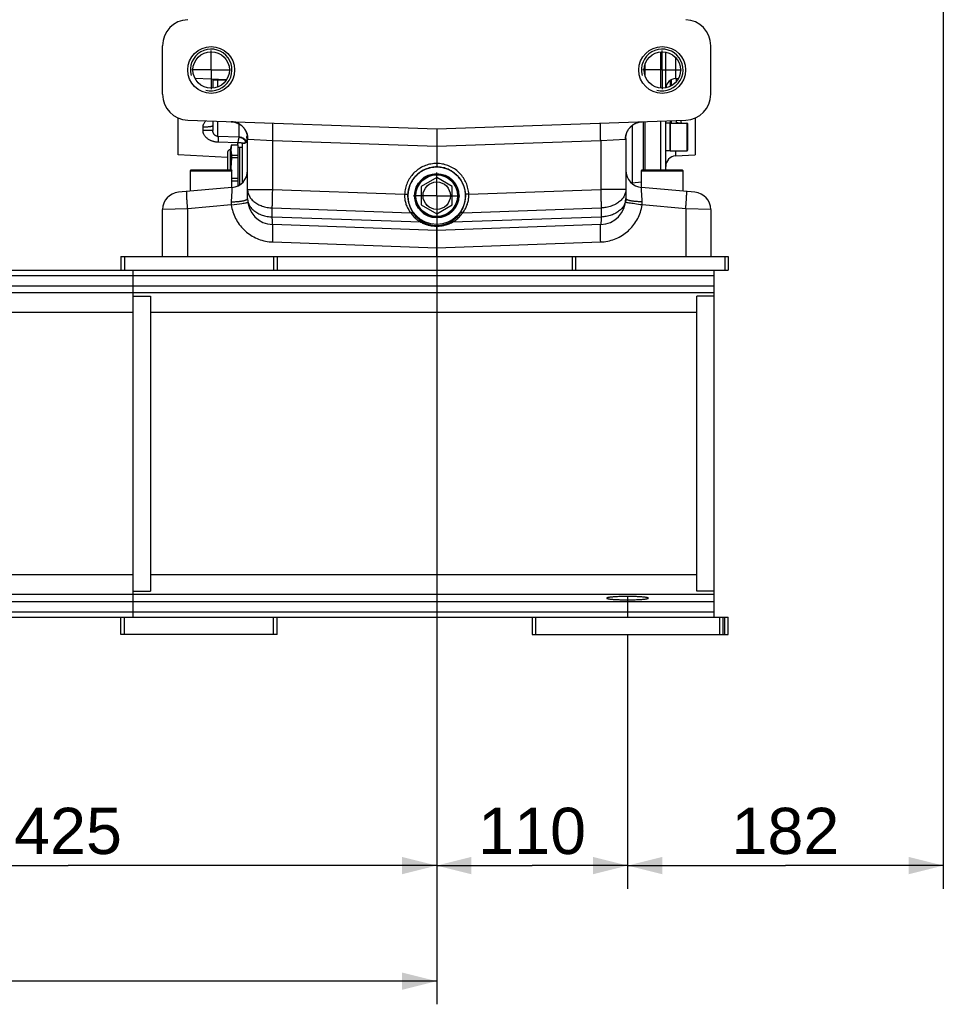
# Model space of a CAD drawing. Extents: x 0 to 594, y 0 to 420.
# Tile 5 of 93: x 106 to 186, y 102 to 188. Entities that reach past the tile are written whole.
import ezdxf

# ---------------------------------------------------------------- set-up
doc = ezdxf.new("R2010")
doc.units = 0
doc.header["$LTSCALE"] = 32.67
doc.linetypes.add('CENTER', pattern=[0.6, 0.375, -0.075, 0.075, -0.075])
doc.layers.get('0').update_dxf_attribs({"linetype": 'CONTINUOUS'})
doc.layers.add('3_ALL_AXES', color=7, linetype='CONTINUOUS')
doc.styles.get("Standard").update_dxf_attribs({"font": 'arial.ttf'})
doc.dimstyles.new('DIMSTYLE_1', dxfattribs={"dimtxt": 4, "dimasz": 3, "dimexe": 2, "dimexo": 1.5, "dimgap": 1, "dimtad": 1, "dimdec": 1, "dimlfac": 6.666667, "dimtxsty": 'STANDARD', "dimblk": '_ARROW_FILLED', "dimblk1": '_ARROW_FILLED', "dimblk2": '_ARROW_FILLED', "dimcen": 0.09, "dimazin": 2, "dimtp": 0.8, "dimtm": 0.8, "dimtfac": 1, "dimtdec": 1, "dimtofl": 0, "dimtmove": 0, "dimatfit": 3, "dimtolj": 1})
doc.dimstyles.new('DIMSTYLE_2', dxfattribs={"dimtxt": 4, "dimasz": 3, "dimexe": 2, "dimexo": 1.5, "dimgap": 1, "dimtad": 1, "dimdec": 1, "dimlfac": 6.666667, "dimtxsty": 'STANDARD', "dimblk": '_ARROW_FILLED', "dimblk1": '_ARROW_FILLED', "dimblk2": '_ARROW_FILLED', "dimcen": 0.09, "dimazin": 2, "dimtp": 0.5, "dimtm": 0.5, "dimtfac": 1, "dimtdec": 1, "dimtofl": 0, "dimtmove": 0, "dimatfit": 3, "dimtolj": 1})
doc.dimstyles.new('DIMSTYLE_4', dxfattribs={"dimtxt": 4, "dimasz": 3, "dimexe": 2, "dimexo": 1.5, "dimgap": 1, "dimtad": 1, "dimdec": 1, "dimlfac": 6.666667, "dimtxsty": 'STANDARD', "dimblk": '_ARROW_FILLED', "dimblk1": '_ARROW_FILLED', "dimblk2": '_ARROW_FILLED', "dimcen": 0.09, "dimazin": 2, "dimtp": 0.3, "dimtm": 0.3, "dimtfac": 1, "dimtdec": 1, "dimtofl": 0, "dimtmove": 0, "dimatfit": 3, "dimtolj": 1})

# ---------------------------------------------------------------- blocks, each defined once
blk = doc.blocks.new('_ARROW_FILLED')
at = {"color": 0, "linetype": 'BYBLOCK'}
blk.add_solid([(0, 0), (-1, 0.25), (-1, -0.25)], dxfattribs=at)
blk = doc.blocks.new('*D7')
at = {"color": 2, "linetype": 'CONTINUOUS'}
for p, q in [((185.522, 199.438), (185.522, 112.488)), ((158.222, 134.488), (158.222, 112.488)), ((158.222, 114.488), (171.872, 114.488)), ((185.522, 114.488), (171.872, 114.488))]:
    blk.add_line(p, q, dxfattribs=at)
at = {"color": 2, "linetype": 'CONTINUOUS', "xscale": 3, "yscale": 3, "zscale": 3, "rotation": 180}
blk.add_blockref('_ARROW_FILLED', (158.222, 114.488), dxfattribs=at)
at = {"color": 2, "linetype": 'CONTINUOUS', "xscale": 3, "yscale": 3, "zscale": 3}
blk.add_blockref('_ARROW_FILLED', (185.522, 114.488), dxfattribs=at)
at = {"color": 2, "linetype": 'CONTINUOUS', "insert": (171.872, 119.488), "char_height": 4, "width": 9.32342, "attachment_point": 2}
blk.add_mtext('182', dxfattribs=at)
blk = doc.blocks.new('*D16')
at = {"color": 2, "linetype": 'CONTINUOUS'}
for p, q in [((77.972, 182.188), (77.972, 112.488)), ((141.722, 126.05), (141.722, 112.488)), ((77.972, 114.488), (109.847, 114.488)), ((141.722, 114.488), (109.847, 114.488))]:
    blk.add_line(p, q, dxfattribs=at)
at = {"color": 2, "linetype": 'CONTINUOUS', "xscale": 3, "yscale": 3, "zscale": 3, "rotation": 180}
blk.add_blockref('_ARROW_FILLED', (77.972, 114.488), dxfattribs=at)
at = {"color": 2, "linetype": 'CONTINUOUS', "xscale": 3, "yscale": 3, "zscale": 3}
blk.add_blockref('_ARROW_FILLED', (141.722, 114.488), dxfattribs=at)
at = {"color": 2, "linetype": 'CONTINUOUS', "insert": (109.847, 119.488), "char_height": 4, "width": 9.32342, "attachment_point": 2}
blk.add_mtext('425', dxfattribs=at)
blk = doc.blocks.new('*D17')
at = {"color": 2, "linetype": 'CONTINUOUS'}
for p, q in [((141.722, 170.938), (141.722, 102.488)), ((51.722, 160.138), (51.722, 102.488)), ((51.722, 104.488), (96.722, 104.488)), ((141.722, 104.488), (96.722, 104.488))]:
    blk.add_line(p, q, dxfattribs=at)
at = {"color": 2, "linetype": 'CONTINUOUS', "xscale": 3, "yscale": 3, "zscale": 3, "rotation": 180}
blk.add_blockref('_ARROW_FILLED', (51.722, 104.488), dxfattribs=at)
at = {"color": 2, "linetype": 'CONTINUOUS', "xscale": 3, "yscale": 3, "zscale": 3}
blk.add_blockref('_ARROW_FILLED', (141.722, 104.488), dxfattribs=at)
at = {"color": 2, "linetype": 'CONTINUOUS', "insert": (96.722, 109.488), "char_height": 4, "width": 10.86989, "attachment_point": 2}
blk.add_mtext('600 ', dxfattribs=at)
blk = doc.blocks.new('*D19')
at = {"color": 2, "linetype": 'CONTINUOUS'}
for p, q in [((158.222, 134.488), (158.222, 112.488)), ((141.722, 127.448), (141.722, 112.488)), ((141.722, 114.488), (149.972, 114.488)), ((158.222, 114.488), (149.972, 114.488))]:
    blk.add_line(p, q, dxfattribs=at)
at = {"color": 2, "linetype": 'CONTINUOUS', "xscale": 3, "yscale": 3, "zscale": 3, "rotation": 180}
blk.add_blockref('_ARROW_FILLED', (141.722, 114.488), dxfattribs=at)
at = {"color": 2, "linetype": 'CONTINUOUS', "xscale": 3, "yscale": 3, "zscale": 3}
blk.add_blockref('_ARROW_FILLED', (158.222, 114.488), dxfattribs=at)
at = {"color": 2, "linetype": 'CONTINUOUS', "insert": (149.972, 119.488), "char_height": 4, "width": 9.32342, "attachment_point": 2}
blk.add_mtext('110', dxfattribs=at)

msp = doc.modelspace()

# ---------------------------------------------------------------- linework, layer by layer
at = {"color": 7, "linetype": 'CONTINUOUS'}
for p, q in [((118.022, 181.213), (118.022, 185.412)), ((161.52, 181.767), (161.52, 184.858)), ((165.422, 181.213), (165.422, 185.412)), ((159.722, 183.791), (159.722, 182.834)), ((122.372, 182.505), (122.372, 181.745)), ((162.373, 182.573), (162.619, 182.586)), ((162.42, 182.576), (162.42, 182.291)), ((119.372, 175.962), (119.372, 179.151)), ((120.193, 178.964), (141.722, 178.213)), ((122.372, 178.888), (122.372, 178.062)), ((141.722, 178.213), (163.25, 178.964)), ((161.52, 174.66), (161.52, 178.904)), ((162.42, 178.935), (162.42, 178.717)), ((164.072, 179.151), (164.072, 175.962)), ((141.722, 178.213), (141.722, 174.921)), ((159.722, 178.841), (159.722, 174.66)), ((161.895, 178.717), (163.35, 178.717)), ((161.895, 178.717), (161.895, 176.317)), ((163.395, 178.672), (163.395, 176.362)), ((125.372, 172.181), (125.372, 177.386)), ((158.072, 177.386), (158.072, 172.181)), ((124.547, 173.293), (124.547, 176.841)), ((124.946, 176.939), (124.934, 176.938)), ((161.895, 176.317), (163.35, 176.317)), ((162.373, 175.873), (164.072, 175.962)), ((120.422, 174.585), (120.497, 174.66)), ((120.497, 174.66), (123.947, 174.66)), ((123.947, 174.66), (124.022, 174.585)), ((159.422, 174.585), (159.497, 174.66)), ((159.497, 174.66), (162.947, 174.66)), ((162.947, 174.66), (163.022, 174.585)), ((120.422, 174.585), (124.022, 174.585)), ((120.422, 172.824), (120.422, 174.585)), ((124.022, 173.139), (124.022, 174.585)), ((159.422, 174.585), (163.022, 174.585)), ((159.422, 173.139), (159.422, 174.585)), ((163.022, 172.824), (163.022, 174.585)), ((124.003, 173.137), (119.391, 172.734)), ((164.053, 172.734), (159.441, 173.137)), ((118.022, 167.188), (118.022, 171.24)), ((165.422, 171.24), (165.422, 167.188)), ((141.722, 169.438), (127.543, 169.933)), ((155.9, 169.933), (141.722, 169.438)), ((141.722, 167.188), (141.722, 169.853)), ((114.422, 167.188), (166.922, 167.188)), ((114.422, 167.188), (114.422, 165.988)), ((114.722, 167.188), (114.722, 165.988)), ((127.622, 167.188), (127.622, 165.988)), ((127.922, 167.188), (127.922, 165.988)), ((153.422, 167.188), (153.422, 165.988)), ((153.722, 167.188), (153.722, 165.988)), ((166.622, 167.188), (166.622, 165.988)), ((166.922, 167.188), (166.922, 165.988)), ((65.972, 165.988), (166.922, 165.988)), ((115.472, 135.988), (115.472, 165.988)), ((165.722, 135.988), (165.722, 165.988)), ((115.472, 163.738), (116.972, 163.738)), ((116.972, 163.738), (116.972, 138.238)), ((165.722, 163.738), (164.222, 163.738)), ((164.222, 138.238), (164.222, 163.738)), ((115.472, 138.238), (116.972, 138.238)), ((165.722, 138.238), (164.222, 138.238)), ((65.972, 135.988), (166.922, 135.988)), ((114.422, 134.488), (114.422, 135.988)), ((114.722, 134.488), (114.722, 135.988)), ((127.622, 134.488), (127.622, 135.988)), ((127.922, 134.488), (127.922, 135.988)), ((149.972, 135.988), (149.972, 134.488)), ((150.272, 135.988), (150.272, 134.488)), ((166.172, 135.988), (166.172, 134.488)), ((166.472, 135.988), (166.472, 134.488)), ((166.622, 134.488), (166.622, 135.988)), ((166.922, 134.488), (166.922, 135.988)), ((127.922, 134.488), (114.422, 134.488)), ((149.972, 134.488), (166.922, 134.488))]:
    msp.add_line(p, q, dxfattribs=at)
at = {"color": 9, "linetype": 'CONTINUOUS'}
for p, q in [((161.086, 181.744), (161.086, 184.881)), ((162.373, 184.387), (162.373, 182.573)), ((122.806, 182.463), (122.807, 182.482)), ((122.806, 182.463), (123.523, 182.426)), ((122.806, 181.85), (122.806, 182.463)), ((161.947, 181.915), (161.947, 182.439)), ((161.994, 182.466), (161.994, 181.94)), ((162.595, 182.543), (162.595, 182.585)), ((122.806, 177.564), (122.806, 178.873)), ((161.086, 174.66), (161.086, 178.889)), ((161.947, 178.717), (161.947, 178.919)), ((161.994, 178.92), (161.994, 178.717)), ((121.519, 178.063), (121.519, 178.362)), ((122.372, 178.062), (121.519, 178.063)), ((124.648, 177.518), (124.648, 178.634)), ((158.62, 178.513), (158.62, 173.554)), ((159.158, 178.785), (159.237, 178.804)), ((159.237, 178.804), (159.317, 178.818)), ((163.35, 178.717), (163.35, 176.317)), ((124.629, 177.509), (122.806, 177.564)), ((125.328, 177.323), (125.331, 177.311)), ((125.358, 177.409), (125.359, 177.376)), ((125.372, 177.389), (125.371, 177.408)), ((125.396, 177.334), (127.543, 177.209)), ((127.543, 177.209), (141.722, 176.713)), ((127.543, 172.966), (127.543, 177.209)), ((141.722, 176.713), (155.9, 177.209)), ((155.9, 177.209), (158.048, 177.334)), ((155.9, 177.209), (155.9, 172.966)), ((124.519, 177.016), (122.822, 177.064)), ((124.519, 176.841), (124.519, 177.016)), ((124.967, 176.941), (124.934, 176.938)), ((124.945, 173.585), (124.945, 176.938)), ((125, 176.946), (124.967, 176.941)), ((125.033, 176.954), (125, 176.946)), ((162.373, 176.317), (162.373, 175.873)), ((125.372, 172.966), (127.543, 172.966)), ((127.543, 172.966), (138.947, 172.567)), ((144.496, 172.567), (155.9, 172.966)), ((158.072, 172.966), (155.9, 172.966)), ((138.947, 172.567), (138.972, 172.566)), ((138.972, 172.566), (139.109, 172.56)), ((139.109, 172.56), (139.193, 172.556)), ((144.21, 172.554), (144.208, 172.553)), ((144.221, 172.554), (144.21, 172.554)), ((144.315, 172.559), (144.221, 172.554)), ((144.423, 172.564), (144.315, 172.559)), ((144.496, 172.567), (144.423, 172.564)), ((120.193, 171.303), (118.022, 171.24)), ((123.965, 171.633), (120.193, 171.303)), ((120.193, 167.188), (120.193, 171.303)), ((123.965, 171.633), (124.207, 171.669)), ((124.207, 171.669), (124.441, 171.704)), ((124.441, 171.704), (124.661, 171.737)), ((124.661, 171.737), (124.861, 171.767)), ((124.861, 171.767), (124.98, 171.785)), ((124.98, 171.785), (125.087, 171.802)), ((125.087, 171.802), (125.179, 171.816)), ((125.179, 171.816), (125.256, 171.828)), ((125.256, 171.828), (125.317, 171.838)), ((127.511, 171.377), (139.472, 170.959)), ((127.511, 170.592), (127.511, 171.377)), ((143.972, 170.959), (155.933, 171.377)), ((155.933, 171.377), (155.933, 170.592)), ((158.265, 171.816), (158.188, 171.828)), ((158.357, 171.802), (158.265, 171.816)), ((158.464, 171.785), (158.357, 171.802)), ((158.583, 171.767), (158.464, 171.785)), ((158.713, 171.747), (158.583, 171.767)), ((158.854, 171.726), (158.713, 171.747)), ((159.003, 171.704), (158.854, 171.726)), ((159.158, 171.681), (159.003, 171.704)), ((159.317, 171.657), (159.158, 171.681)), ((159.479, 171.633), (159.317, 171.657)), ((163.25, 171.303), (159.479, 171.633)), ((165.422, 171.24), (163.25, 171.303)), ((163.25, 171.303), (163.25, 167.188)), ((140.345, 170.144), (127.511, 170.592)), ((155.933, 170.592), (143.098, 170.144)), ((127.543, 168.434), (141.722, 167.938)), ((141.722, 167.938), (155.9, 168.434)), ((66.722, 165.543), (165.722, 165.543)), ((66.722, 164.646), (165.722, 164.646)), ((165.722, 164.042), (94.022, 164.042)), ((115.472, 162.322), (93.32, 162.322)), ((164.222, 162.322), (116.972, 162.322)), ((115.472, 139.653), (68.222, 139.653)), ((164.222, 139.653), (116.972, 139.653)), ((165.722, 137.933), (66.722, 137.933)), ((66.722, 137.329), (165.722, 137.329)), ((66.722, 136.432), (165.722, 136.432))]:
    msp.add_line(p, q, dxfattribs=at)
for points in [[(122.391, 182.504), (122.397, 182.498), (122.406, 182.491), (122.415, 182.486), (122.426, 182.481), (122.438, 182.477), (122.45, 182.474), (122.464, 182.471), (122.477, 182.47), (122.491, 182.468), (122.505, 182.468), (122.519, 182.467), (122.532, 182.467), (122.545, 182.467), (122.558, 182.467), (122.571, 182.467), (122.612, 182.468)], [(122.612, 182.468), (122.642, 182.469), (122.657, 182.469), (122.673, 182.469), (122.688, 182.469), (122.703, 182.469), (122.719, 182.468), (122.735, 182.468), (122.751, 182.467), (122.769, 182.466), (122.787, 182.464), (122.806, 182.463)], [(121.519, 178.362), (121.52, 178.405), (121.524, 178.448), (121.531, 178.491), (121.541, 178.534), (121.554, 178.578), (121.571, 178.621), (121.59, 178.665), (121.614, 178.709), (121.641, 178.753), (121.672, 178.797), (121.707, 178.841), (121.746, 178.883), (121.772, 178.909)], [(162.799, 178.949), (162.802, 178.942), (162.818, 178.899), (162.83, 178.855), (162.84, 178.81), (162.845, 178.764), (162.847, 178.717)], [(122.372, 178.484), (122.37, 178.476), (122.365, 178.468), (122.356, 178.461), (122.343, 178.453), (122.327, 178.446), (122.308, 178.439), (122.285, 178.432), (122.259, 178.425), (122.23, 178.418), (122.198, 178.412), (122.163, 178.406), (122.125, 178.4), (122.084, 178.395), (122.041, 178.389), (121.996, 178.385), (121.949, 178.381), (121.9, 178.377), (121.849, 178.373), (121.796, 178.37), (121.742, 178.368), (121.688, 178.366), (121.632, 178.364), (121.576, 178.363), (121.519, 178.362)], [(122.822, 177.064), (122.773, 177.066), (122.725, 177.069), (122.677, 177.074), (122.63, 177.08), (122.582, 177.087), (122.535, 177.096), (122.487, 177.106), (122.44, 177.117), (122.393, 177.13), (122.346, 177.144), (122.302, 177.159), (122.258, 177.175), (122.217, 177.192), (122.176, 177.21), (122.135, 177.229), (122.093, 177.25), (122.05, 177.274), (122.005, 177.301), (121.96, 177.331), (121.914, 177.363), (121.869, 177.399), (121.825, 177.437), (121.783, 177.478), (121.742, 177.52), (121.705, 177.564), (121.672, 177.609), (121.641, 177.655), (121.615, 177.7), (121.592, 177.745), (121.573, 177.79), (121.556, 177.835), (121.543, 177.88), (121.532, 177.926), (121.525, 177.972), (121.52, 178.017), (121.519, 178.063)], [(122.806, 177.564), (122.79, 177.564), (122.774, 177.566), (122.758, 177.568), (122.742, 177.571), (122.726, 177.574), (122.71, 177.578), (122.695, 177.583), (122.679, 177.589), (122.663, 177.595), (122.648, 177.602), (122.633, 177.61), (122.618, 177.618), (122.604, 177.626), (122.591, 177.635), (122.577, 177.645), (122.563, 177.656), (122.549, 177.668), (122.534, 177.682), (122.519, 177.697), (122.504, 177.713), (122.489, 177.732), (122.474, 177.751), (122.46, 177.772), (122.446, 177.793), (122.434, 177.815), (122.423, 177.838), (122.413, 177.861), (122.404, 177.884), (122.396, 177.906), (122.39, 177.928), (122.384, 177.951), (122.38, 177.973), (122.376, 177.996), (122.374, 178.018), (122.372, 178.04), (122.372, 178.062)], [(125.396, 177.334), (125.394, 177.416), (125.387, 177.498), (125.376, 177.579), (125.361, 177.66), (125.341, 177.74), (125.317, 177.818), (125.288, 177.896), (125.256, 177.971), (125.219, 178.044), (125.179, 178.116), (125.135, 178.185), (125.087, 178.251), (125.035, 178.315), (124.98, 178.376), (124.922, 178.433), (124.861, 178.488), (124.797, 178.538), (124.73, 178.586), (124.661, 178.629), (124.59, 178.668), (124.516, 178.704), (124.441, 178.735), (124.364, 178.763), (124.286, 178.785), (124.207, 178.804), (124.127, 178.818), (124.046, 178.828), (123.965, 178.833)], [(127.543, 177.209), (127.546, 177.293), (127.549, 177.376), (127.551, 177.459), (127.554, 177.542), (127.556, 177.623), (127.558, 177.703), (127.559, 177.782), (127.561, 177.859), (127.562, 177.933), (127.563, 178.006), (127.564, 178.075), (127.564, 178.143), (127.565, 178.207), (127.565, 178.268), (127.565, 178.326), (127.564, 178.38), (127.564, 178.431), (127.563, 178.477), (127.562, 178.52), (127.561, 178.559), (127.559, 178.593), (127.558, 178.623), (127.556, 178.649), (127.554, 178.67), (127.551, 178.686), (127.549, 178.698), (127.546, 178.705), (127.543, 178.708)], [(155.9, 177.209), (155.898, 177.293), (155.895, 177.376), (155.892, 177.459), (155.89, 177.542), (155.888, 177.623), (155.886, 177.703), (155.884, 177.782), (155.883, 177.859), (155.882, 177.933), (155.881, 178.006), (155.88, 178.075), (155.879, 178.143), (155.879, 178.207), (155.879, 178.268), (155.879, 178.326), (155.879, 178.38), (155.88, 178.431), (155.881, 178.477), (155.882, 178.52), (155.883, 178.559), (155.884, 178.593), (155.886, 178.623), (155.888, 178.649), (155.89, 178.67), (155.892, 178.686), (155.895, 178.698), (155.898, 178.705), (155.9, 178.708)], [(158.048, 177.334), (158.05, 177.416), (158.056, 177.498), (158.068, 177.579), (158.083, 177.66), (158.103, 177.74), (158.127, 177.818), (158.155, 177.896), (158.188, 177.971), (158.224, 178.044), (158.265, 178.116), (158.309, 178.185), (158.357, 178.251), (158.409, 178.315), (158.464, 178.376), (158.522, 178.433), (158.583, 178.488), (158.647, 178.538), (158.713, 178.586), (158.783, 178.629), (158.854, 178.668), (158.927, 178.704), (159.003, 178.735), (159.079, 178.763), (159.158, 178.785)], [(159.317, 178.818), (159.398, 178.828), (159.412, 178.828)], [(162.42, 178.853), (162.422, 178.842), (162.427, 178.831), (162.435, 178.819), (162.446, 178.808), (162.46, 178.798), (162.477, 178.787), (162.497, 178.778), (162.519, 178.768), (162.544, 178.76), (162.571, 178.752), (162.601, 178.744), (162.632, 178.738), (162.665, 178.732), (162.699, 178.727), (162.735, 178.724), (162.772, 178.721), (162.809, 178.719), (162.847, 178.717)], [(122.806, 177.564), (122.808, 177.555), (122.81, 177.544), (122.812, 177.528), (122.814, 177.51), (122.816, 177.488), (122.817, 177.463), (122.818, 177.435), (122.819, 177.404), (122.82, 177.37), (122.821, 177.333), (122.822, 177.294), (122.822, 177.252), (122.822, 177.208), (122.822, 177.162), (122.822, 177.114), (122.822, 177.064)], [(124.629, 177.509), (124.626, 177.501), (124.623, 177.491), (124.62, 177.479), (124.616, 177.464), (124.611, 177.447), (124.606, 177.427), (124.601, 177.405), (124.595, 177.38), (124.589, 177.353), (124.583, 177.325), (124.576, 177.294), (124.569, 177.261), (124.562, 177.226), (124.554, 177.19), (124.546, 177.15), (124.537, 177.108), (124.528, 177.064), (124.519, 177.016)], [(124.648, 177.518), (124.648, 177.517), (124.647, 177.516), (124.646, 177.515), (124.645, 177.514), (124.643, 177.513), (124.641, 177.512), (124.639, 177.511), (124.636, 177.51), (124.633, 177.51), (124.629, 177.509)], [(124.629, 177.509), (124.673, 177.503), (124.716, 177.495), (124.758, 177.483), (124.8, 177.468), (124.842, 177.451), (124.882, 177.43), (124.921, 177.407), (124.958, 177.382), (124.995, 177.353), (125.029, 177.322), (125.062, 177.289), (125.093, 177.254), (125.122, 177.217), (125.149, 177.177), (125.173, 177.137), (125.195, 177.094), (125.212, 177.058)], [(124.648, 177.518), (124.696, 177.515), (124.743, 177.509), (124.791, 177.499), (124.837, 177.487), (124.882, 177.472), (124.927, 177.454), (124.97, 177.433), (125.012, 177.41), (125.052, 177.384), (125.09, 177.355), (125.127, 177.324), (125.161, 177.291), (125.194, 177.256), (125.223, 177.219), (125.251, 177.18), (125.276, 177.139), (125.276, 177.139)], [(125.359, 177.376), (125.357, 177.342), (125.352, 177.309), (125.345, 177.276), (125.336, 177.244), (125.324, 177.212), (125.31, 177.182), (125.293, 177.153), (125.275, 177.125), (125.254, 177.098), (125.232, 177.073), (125.207, 177.05), (125.182, 177.029), (125.154, 177.009), (125.125, 176.992), (125.095, 176.977), (125.064, 176.965), (125.033, 176.954)], [(125.342, 177.508), (125.332, 177.527), (125.322, 177.541), (125.312, 177.552), (125.303, 177.56), (125.295, 177.565), (125.288, 177.567), (125.282, 177.567), (125.277, 177.564), (125.274, 177.559), (125.272, 177.552), (125.272, 177.543), (125.272, 177.531), (125.274, 177.517), (125.278, 177.5), (125.283, 177.481), (125.29, 177.457), (125.307, 177.399)], [(125.307, 177.399), (125.318, 177.363), (125.328, 177.323)], [(125.342, 177.508), (125.35, 177.476), (125.356, 177.443), (125.358, 177.409)], [(125.371, 177.408), (125.369, 177.428), (125.365, 177.448), (125.359, 177.468), (125.351, 177.488), (125.342, 177.508)], [(125.372, 177.386), (125.372, 177.375), (125.373, 177.365), (125.375, 177.356), (125.377, 177.349), (125.38, 177.343), (125.384, 177.338), (125.39, 177.335), (125.396, 177.334)], [(158.048, 177.334), (158.054, 177.335), (158.06, 177.339), (158.065, 177.346), (158.069, 177.355), (158.071, 177.369), (158.072, 177.386)], [(124.519, 177.016), (124.574, 177.02), (124.627, 177.023), (124.679, 177.024), (124.728, 177.024), (124.776, 177.023), (124.822, 177.02), (124.867, 177.017), (124.911, 177.012), (124.954, 177.007), (124.995, 177), (125.034, 176.992), (125.072, 176.984), (125.094, 176.978)], [(141.722, 175.22), (141.598, 175.217), (141.475, 175.209), (141.352, 175.195), (141.229, 175.176), (141.108, 175.151), (140.988, 175.12), (140.869, 175.085), (140.752, 175.044), (140.638, 174.998), (140.525, 174.947), (140.414, 174.891), (140.306, 174.83), (140.201, 174.765), (140.099, 174.695), (140.001, 174.62), (139.905, 174.541), (139.814, 174.458), (139.726, 174.371), (139.642, 174.28), (139.562, 174.185), (139.486, 174.088), (139.415, 173.986), (139.349, 173.882), (139.287, 173.775), (139.23, 173.665), (139.177, 173.552), (139.13, 173.438), (139.088, 173.322), (139.051, 173.202), (139.019, 173.079), (138.992, 172.953), (138.971, 172.826), (138.956, 172.697), (138.947, 172.567)], [(141.722, 174.921), (141.611, 174.919), (141.501, 174.911), (141.391, 174.899), (141.281, 174.882), (141.173, 174.86), (141.065, 174.834), (140.959, 174.802), (140.854, 174.766), (140.751, 174.725), (140.65, 174.68), (140.551, 174.63), (140.454, 174.576), (140.36, 174.518), (140.269, 174.455), (140.18, 174.389), (140.095, 174.318), (140.013, 174.244), (139.934, 174.166), (139.859, 174.085), (139.787, 174.001), (139.719, 173.913), (139.656, 173.823), (139.596, 173.729), (139.54, 173.633), (139.489, 173.535), (139.442, 173.435), (139.4, 173.333), (139.363, 173.228), (139.329, 173.121), (139.301, 173.011), (139.277, 172.899), (139.258, 172.784), (139.244, 172.669), (139.236, 172.553)], [(144.496, 172.567), (144.487, 172.695), (144.473, 172.82), (144.453, 172.943), (144.428, 173.064), (144.397, 173.185), (144.361, 173.304), (144.32, 173.421), (144.273, 173.537), (144.222, 173.65), (144.165, 173.76), (144.103, 173.868), (144.037, 173.973), (143.966, 174.076), (143.891, 174.175), (143.811, 174.27), (143.727, 174.362), (143.639, 174.45), (143.547, 174.533), (143.452, 174.613), (143.353, 174.689), (143.251, 174.759), (143.145, 174.826), (143.037, 174.887), (142.926, 174.944), (142.813, 174.995), (142.698, 175.042), (142.58, 175.083), (142.461, 175.119), (142.341, 175.149), (142.219, 175.175), (142.096, 175.194), (141.972, 175.209), (141.848, 175.217), (141.722, 175.22)], [(144.208, 172.553), (144.2, 172.667), (144.187, 172.779), (144.169, 172.889), (144.146, 172.998), (144.119, 173.106), (144.086, 173.212), (144.049, 173.317), (144.007, 173.42), (143.961, 173.522), (143.91, 173.62), (143.855, 173.717), (143.796, 173.811), (143.732, 173.902), (143.665, 173.991), (143.593, 174.076), (143.518, 174.158), (143.439, 174.236), (143.357, 174.311), (143.271, 174.382), (143.182, 174.45), (143.091, 174.513), (142.996, 174.572), (142.9, 174.627), (142.8, 174.677), (142.699, 174.723), (142.596, 174.764), (142.49, 174.801), (142.384, 174.832), (142.276, 174.859), (142.167, 174.882), (142.057, 174.899), (141.946, 174.911), (141.834, 174.919), (141.722, 174.921)], [(124.003, 173.137), (124.005, 173.136), (124.007, 173.132), (124.008, 173.125), (124.01, 173.116), (124.011, 173.103), (124.012, 173.088), (124.012, 173.07), (124.012, 173.05), (124.013, 173.027), (124.012, 173.001), (124.012, 172.973), (124.011, 172.943), (124.01, 172.91), (124.009, 172.875), (124.008, 172.837), (124.006, 172.797), (124.004, 172.755), (124.002, 172.711), (123.999, 172.665), (123.997, 172.617), (123.994, 172.567), (123.991, 172.515), (123.987, 172.462), (123.984, 172.407), (123.98, 172.351), (123.976, 172.293), (123.972, 172.233), (123.967, 172.171), (123.963, 172.107), (123.958, 172.042), (123.953, 171.975), (123.947, 171.907)], [(125.372, 172.966), (125.375, 172.885), (125.383, 172.805), (125.398, 172.725), (125.418, 172.645), (125.444, 172.567), (125.475, 172.489), (125.512, 172.413), (125.555, 172.338), (125.602, 172.264), (125.655, 172.193), (125.713, 172.123), (125.776, 172.056), (125.843, 171.991), (125.916, 171.929), (125.992, 171.869), (126.073, 171.812), (126.158, 171.758), (126.246, 171.707), (126.338, 171.659), (126.433, 171.615), (126.532, 171.574), (126.633, 171.537), (126.737, 171.503), (126.843, 171.473), (126.951, 171.447), (127.06, 171.425), (127.172, 171.407), (127.284, 171.393), (127.397, 171.383), (127.511, 171.377)], [(127.511, 171.377), (127.511, 171.457), (127.511, 171.54), (127.512, 171.627), (127.513, 171.717), (127.514, 171.81), (127.516, 171.906), (127.517, 172.005), (127.519, 172.106), (127.521, 172.209), (127.524, 172.313), (127.527, 172.42), (127.53, 172.527), (127.533, 172.636), (127.536, 172.745), (127.54, 172.855), (127.543, 172.966)], [(155.9, 172.966), (155.904, 172.855), (155.908, 172.745), (155.911, 172.636), (155.914, 172.527), (155.917, 172.42), (155.92, 172.313), (155.922, 172.209), (155.924, 172.106), (155.926, 172.005), (155.928, 171.906), (155.93, 171.81), (155.931, 171.717), (155.932, 171.627), (155.932, 171.54), (155.933, 171.457), (155.933, 171.377)], [(158.072, 172.966), (158.069, 172.885), (158.06, 172.805), (158.046, 172.725), (158.026, 172.645), (158, 172.567), (157.968, 172.489), (157.932, 172.413), (157.889, 172.338), (157.842, 172.264), (157.789, 172.193), (157.731, 172.123), (157.668, 172.056), (157.6, 171.991), (157.528, 171.929), (157.452, 171.869), (157.371, 171.812), (157.286, 171.758), (157.198, 171.707), (157.106, 171.659), (157.01, 171.615), (156.912, 171.574), (156.811, 171.537), (156.707, 171.503), (156.601, 171.473), (156.493, 171.447), (156.383, 171.425), (156.272, 171.407), (156.16, 171.393), (156.047, 171.383), (155.933, 171.377)], [(159.496, 171.907), (159.491, 171.973), (159.486, 172.037), (159.482, 172.099), (159.477, 172.16), (159.473, 172.221), (159.468, 172.28), (159.465, 172.338), (159.461, 172.394), (159.457, 172.449), (159.454, 172.503), (159.451, 172.555), (159.448, 172.605), (159.445, 172.654), (159.442, 172.7), (159.44, 172.745), (159.438, 172.787), (159.436, 172.828), (159.435, 172.866), (159.434, 172.902), (159.433, 172.935), (159.432, 172.966), (159.431, 172.995), (159.431, 173.021), (159.431, 173.045), (159.431, 173.066), (159.432, 173.084), (159.433, 173.1), (159.434, 173.113), (159.435, 173.124), (159.437, 173.131), (159.439, 173.136), (159.441, 173.137)], [(120.193, 171.303), (120.186, 171.386), (120.179, 171.47), (120.172, 171.553), (120.166, 171.635), (120.159, 171.716), (120.153, 171.795), (120.147, 171.874), (120.142, 171.95), (120.137, 172.024), (120.132, 172.097), (120.128, 172.166), (120.123, 172.233), (120.12, 172.297), (120.116, 172.358), (120.114, 172.415), (120.111, 172.47), (120.109, 172.52), (120.107, 172.567), (120.106, 172.609), (120.105, 172.648), (120.105, 172.682), (120.105, 172.712), (120.106, 172.738), (120.107, 172.759), (120.108, 172.775), (120.11, 172.787), (120.112, 172.795), (120.115, 172.797)], [(123.947, 171.907), (124.028, 171.908), (124.109, 171.91), (124.189, 171.913), (124.268, 171.917), (124.346, 171.921), (124.423, 171.926), (124.498, 171.932), (124.571, 171.939), (124.642, 171.946), (124.711, 171.954), (124.777, 171.962), (124.84, 171.972), (124.901, 171.982), (124.959, 171.992), (125.013, 172.003), (125.064, 172.015), (125.112, 172.027), (125.156, 172.04), (125.196, 172.052), (125.233, 172.066), (125.265, 172.079), (125.293, 172.093), (125.317, 172.108), (125.337, 172.122), (125.352, 172.137), (125.363, 172.152), (125.37, 172.166), (125.372, 172.181)], [(125.372, 172.181), (125.375, 172.101), (125.383, 172.02), (125.398, 171.94), (125.418, 171.861), (125.444, 171.782), (125.475, 171.705), (125.512, 171.628), (125.555, 171.553), (125.602, 171.48), (125.655, 171.409), (125.713, 171.339), (125.776, 171.272), (125.843, 171.207), (125.916, 171.144), (125.992, 171.084), (126.073, 171.027), (126.158, 170.973), (126.246, 170.922), (126.338, 170.875), (126.433, 170.83), (126.532, 170.789), (126.633, 170.752), (126.737, 170.719), (126.843, 170.689), (126.951, 170.663), (127.06, 170.641), (127.172, 170.622), (127.284, 170.608), (127.397, 170.598), (127.511, 170.592)], [(138.947, 172.567), (138.946, 172.548), (138.946, 172.529), (138.945, 172.51), (138.945, 172.491), (138.945, 172.472), (138.945, 172.453)], [(138.945, 172.453), (138.946, 172.371), (138.951, 172.289), (138.958, 172.208), (138.968, 172.127), (138.981, 172.045), (138.998, 171.962), (139.017, 171.88), (139.04, 171.796), (139.066, 171.713), (139.096, 171.629), (139.129, 171.544), (139.166, 171.46), (139.208, 171.375), (139.252, 171.291), (139.301, 171.207), (139.354, 171.123), (139.411, 171.04), (139.472, 170.959)], [(139.193, 172.556), (139.229, 172.554), (139.234, 172.554), (139.236, 172.553)], [(139.236, 172.553), (139.235, 172.534), (139.235, 172.515), (139.234, 172.496), (139.234, 172.476), (139.233, 172.457), (139.233, 172.438)], [(139.233, 172.438), (139.234, 172.355), (139.238, 172.272), (139.244, 172.19), (139.253, 172.108), (139.264, 172.025), (139.278, 171.942), (139.295, 171.858), (139.315, 171.774), (139.338, 171.689), (139.365, 171.604), (139.394, 171.519), (139.427, 171.434), (139.463, 171.348), (139.503, 171.262), (139.546, 171.177), (139.593, 171.092), (139.643, 171.009), (139.697, 170.926)], [(143.747, 170.926), (143.8, 171.008), (143.849, 171.09), (143.895, 171.172), (143.937, 171.253), (143.975, 171.336), (144.011, 171.419), (144.044, 171.502), (144.073, 171.586), (144.099, 171.669), (144.123, 171.753), (144.143, 171.836), (144.161, 171.919), (144.176, 172.004), (144.189, 172.09), (144.198, 172.176), (144.205, 172.263), (144.209, 172.351), (144.21, 172.438)], [(143.972, 170.959), (144.032, 171.04), (144.088, 171.121), (144.139, 171.201), (144.186, 171.282), (144.23, 171.364), (144.27, 171.446), (144.307, 171.528), (144.341, 171.61), (144.371, 171.693), (144.397, 171.776), (144.421, 171.858), (144.441, 171.94), (144.458, 172.024), (144.473, 172.109), (144.484, 172.194), (144.492, 172.281), (144.497, 172.367), (144.499, 172.453)], [(144.21, 172.438), (144.21, 172.457), (144.21, 172.476), (144.21, 172.495), (144.209, 172.515), (144.208, 172.534), (144.208, 172.553)], [(144.499, 172.453), (144.499, 172.472), (144.499, 172.491), (144.498, 172.51), (144.498, 172.529), (144.497, 172.548), (144.496, 172.567)], [(158.072, 172.181), (158.069, 172.101), (158.06, 172.02), (158.046, 171.94), (158.026, 171.861), (158, 171.782), (157.968, 171.705), (157.932, 171.628), (157.889, 171.553), (157.842, 171.48), (157.789, 171.409), (157.731, 171.339), (157.668, 171.272), (157.6, 171.207), (157.528, 171.144), (157.452, 171.084), (157.371, 171.027), (157.286, 170.973), (157.198, 170.922), (157.106, 170.875), (157.01, 170.83), (156.912, 170.789), (156.811, 170.752), (156.707, 170.719), (156.601, 170.689), (156.493, 170.663), (156.383, 170.641), (156.272, 170.622), (156.16, 170.608), (156.047, 170.598), (155.933, 170.592)], [(159.496, 171.907), (159.415, 171.908), (159.334, 171.91), (159.254, 171.913), (159.175, 171.917), (159.097, 171.921), (159.021, 171.926), (158.946, 171.932), (158.873, 171.939), (158.802, 171.946), (158.733, 171.954), (158.667, 171.962), (158.603, 171.972), (158.543, 171.982), (158.485, 171.992), (158.43, 172.003), (158.379, 172.015), (158.332, 172.027), (158.288, 172.04), (158.247, 172.052), (158.211, 172.066), (158.179, 172.079), (158.151, 172.093), (158.127, 172.108), (158.107, 172.122), (158.092, 172.137), (158.081, 172.152), (158.074, 172.166), (158.072, 172.181)], [(163.25, 171.303), (163.258, 171.386), (163.265, 171.47), (163.271, 171.553), (163.278, 171.635), (163.284, 171.716), (163.29, 171.795), (163.296, 171.874), (163.302, 171.95), (163.307, 172.024), (163.312, 172.097), (163.316, 172.166), (163.32, 172.233), (163.324, 172.297), (163.327, 172.358), (163.33, 172.415), (163.333, 172.47), (163.335, 172.52), (163.336, 172.567), (163.338, 172.609), (163.338, 172.648), (163.339, 172.682), (163.339, 172.712), (163.338, 172.738), (163.337, 172.759), (163.336, 172.775), (163.334, 172.787), (163.331, 172.795), (163.329, 172.797)], [(123.947, 171.907), (123.945, 171.875), (123.944, 171.843), (123.944, 171.811), (123.946, 171.778), (123.948, 171.744), (123.952, 171.709), (123.957, 171.672), (123.965, 171.633)], [(123.965, 171.633), (123.99, 171.48), (124.022, 171.33), (124.06, 171.183), (124.103, 171.037), (124.152, 170.893), (124.208, 170.751), (124.269, 170.612), (124.335, 170.475), (124.407, 170.341), (124.484, 170.21), (124.567, 170.082), (124.655, 169.957), (124.748, 169.837), (124.845, 169.72), (124.948, 169.607), (125.054, 169.498), (125.166, 169.394), (125.281, 169.294), (125.4, 169.2), (125.523, 169.11), (125.649, 169.025), (125.779, 168.945), (125.912, 168.871), (126.048, 168.802), (126.187, 168.739), (126.328, 168.681), (126.471, 168.629), (126.617, 168.583), (126.766, 168.543), (126.917, 168.508), (127.072, 168.48), (127.228, 168.458), (127.385, 168.442), (127.543, 168.434)], [(125.317, 171.838), (125.341, 171.842), (125.361, 171.845), (125.376, 171.848), (125.387, 171.85), (125.394, 171.851), (125.396, 171.852)], [(155.9, 168.434), (156.055, 168.442), (156.208, 168.457), (156.359, 168.478), (156.509, 168.505), (156.658, 168.538), (156.805, 168.577), (156.951, 168.622), (157.095, 168.673), (157.237, 168.73), (157.376, 168.793), (157.512, 168.861), (157.645, 168.934), (157.776, 169.013), (157.903, 169.097), (158.026, 169.186), (158.146, 169.28), (158.262, 169.379), (158.374, 169.483), (158.481, 169.591), (158.584, 169.703), (158.683, 169.82), (158.776, 169.94), (158.865, 170.064), (158.948, 170.191), (159.026, 170.322), (159.099, 170.456), (159.166, 170.592), (159.228, 170.731), (159.284, 170.874), (159.335, 171.02), (159.38, 171.169), (159.42, 171.322), (159.453, 171.476), (159.479, 171.633)], [(158.188, 171.828), (158.127, 171.838), (158.103, 171.842), (158.083, 171.845), (158.068, 171.848), (158.056, 171.85), (158.05, 171.851), (158.048, 171.852)], [(159.479, 171.633), (159.485, 171.664), (159.49, 171.696), (159.494, 171.728), (159.497, 171.76), (159.499, 171.794), (159.5, 171.83), (159.499, 171.867), (159.496, 171.907)], [(127.543, 169.933), (127.54, 169.935), (127.536, 169.944), (127.533, 169.957), (127.53, 169.976), (127.527, 170.001), (127.524, 170.03), (127.521, 170.065), (127.519, 170.105), (127.517, 170.149), (127.516, 170.199), (127.514, 170.253), (127.513, 170.313), (127.512, 170.376), (127.511, 170.444), (127.511, 170.516), (127.511, 170.592)], [(139.472, 170.959), (139.495, 170.966), (139.518, 170.97), (139.541, 170.974), (139.563, 170.975), (139.584, 170.975), (139.604, 170.973), (139.623, 170.969), (139.641, 170.964), (139.657, 170.957), (139.672, 170.948), (139.686, 170.938), (139.697, 170.926)], [(139.472, 170.959), (139.534, 170.872), (139.597, 170.79), (139.662, 170.713), (139.727, 170.64), (139.793, 170.571), (139.861, 170.505), (139.933, 170.441), (140.008, 170.378), (140.088, 170.315), (140.171, 170.255), (140.257, 170.198), (140.345, 170.144)], [(139.697, 170.926), (139.752, 170.848), (139.809, 170.774), (139.866, 170.705), (139.924, 170.64), (139.983, 170.578), (140.044, 170.519), (140.108, 170.461), (140.175, 170.404), (140.246, 170.348), (140.32, 170.294), (140.397, 170.243), (140.476, 170.194)], [(142.968, 170.194), (143.038, 170.237), (143.107, 170.283), (143.173, 170.33), (143.239, 170.38), (143.304, 170.433), (143.368, 170.49), (143.433, 170.551), (143.497, 170.616), (143.561, 170.686), (143.624, 170.761), (143.686, 170.841), (143.747, 170.926)], [(143.098, 170.144), (143.177, 170.192), (143.254, 170.243), (143.329, 170.295), (143.402, 170.35), (143.474, 170.409), (143.547, 170.473), (143.619, 170.54), (143.692, 170.613), (143.763, 170.691), (143.834, 170.775), (143.904, 170.864), (143.972, 170.959)], [(143.972, 170.959), (143.949, 170.966), (143.925, 170.97), (143.903, 170.974), (143.881, 170.975), (143.86, 170.975), (143.839, 170.973), (143.82, 170.969), (143.803, 170.964), (143.786, 170.957), (143.771, 170.948), (143.758, 170.938), (143.747, 170.926)], [(155.933, 170.592), (155.933, 170.516), (155.932, 170.444), (155.932, 170.376), (155.931, 170.313), (155.93, 170.253), (155.928, 170.199), (155.926, 170.149), (155.924, 170.105), (155.922, 170.065), (155.92, 170.03), (155.917, 170.001), (155.914, 169.976), (155.911, 169.957), (155.908, 169.944), (155.904, 169.935), (155.9, 169.933)], [(127.543, 168.434), (127.546, 168.518), (127.549, 168.601), (127.551, 168.684), (127.554, 168.767), (127.556, 168.848), (127.558, 168.928), (127.559, 169.007), (127.561, 169.084), (127.562, 169.158), (127.563, 169.231), (127.564, 169.3), (127.564, 169.368), (127.565, 169.432), (127.565, 169.493), (127.565, 169.551), (127.564, 169.605), (127.564, 169.656), (127.563, 169.702), (127.562, 169.745), (127.561, 169.784), (127.559, 169.818), (127.558, 169.848), (127.556, 169.874), (127.554, 169.895), (127.551, 169.911), (127.549, 169.923), (127.546, 169.93), (127.543, 169.933)], [(140.345, 170.144), (140.361, 170.157), (140.376, 170.168), (140.39, 170.177), (140.404, 170.185), (140.418, 170.191), (140.431, 170.195), (140.444, 170.198), (140.455, 170.198), (140.466, 170.197), (140.476, 170.194)], [(140.345, 170.144), (140.428, 170.103), (140.507, 170.066), (140.583, 170.033), (140.657, 170.004), (140.728, 169.977), (140.797, 169.954), (140.864, 169.933), (140.929, 169.914), (140.994, 169.897), (141.057, 169.881), (141.121, 169.867), (141.186, 169.854), (141.252, 169.843), (141.318, 169.833), (141.385, 169.824), (141.452, 169.817), (141.519, 169.812), (141.586, 169.808), (141.654, 169.805), (141.722, 169.804)], [(140.476, 170.194), (140.55, 170.152), (140.622, 170.114), (140.691, 170.081), (140.758, 170.051), (140.822, 170.024), (140.884, 170), (140.945, 169.979), (141.004, 169.96), (141.062, 169.943), (141.119, 169.927), (141.177, 169.913), (141.236, 169.9), (141.296, 169.889), (141.356, 169.879), (141.416, 169.871), (141.477, 169.864), (141.538, 169.859), (141.598, 169.855), (141.66, 169.853), (141.722, 169.853)], [(141.722, 169.853), (141.783, 169.853), (141.844, 169.855), (141.905, 169.859), (141.966, 169.864), (142.027, 169.871), (142.087, 169.879), (142.147, 169.889), (142.208, 169.9), (142.27, 169.914), (142.335, 169.93), (142.403, 169.949), (142.474, 169.971), (142.548, 169.996), (142.626, 170.026), (142.707, 170.06), (142.791, 170.099), (142.878, 170.144), (142.968, 170.194)], [(141.722, 169.804), (141.789, 169.805), (141.857, 169.807), (141.924, 169.812), (141.991, 169.817), (142.058, 169.824), (142.124, 169.833), (142.191, 169.843), (142.258, 169.854), (142.327, 169.868), (142.398, 169.884), (142.474, 169.903), (142.552, 169.925), (142.635, 169.95), (142.721, 169.979), (142.81, 170.013), (142.903, 170.051), (142.999, 170.095), (143.098, 170.144)], [(143.098, 170.144), (143.083, 170.157), (143.068, 170.168), (143.053, 170.177), (143.039, 170.185), (143.026, 170.191), (143.012, 170.195), (143, 170.198), (142.988, 170.198), (142.977, 170.197), (142.968, 170.194)], [(155.9, 168.434), (155.898, 168.518), (155.895, 168.601), (155.892, 168.684), (155.89, 168.767), (155.888, 168.848), (155.886, 168.928), (155.884, 169.007), (155.883, 169.084), (155.882, 169.158), (155.881, 169.231), (155.88, 169.3), (155.879, 169.368), (155.879, 169.432), (155.879, 169.493), (155.879, 169.551), (155.879, 169.605), (155.88, 169.656), (155.881, 169.702), (155.882, 169.745), (155.883, 169.784), (155.884, 169.818), (155.886, 169.848), (155.888, 169.874), (155.89, 169.895), (155.892, 169.911), (155.895, 169.923), (155.898, 169.93), (155.9, 169.933)]]:
    msp.add_lwpolyline(points, dxfattribs=at)
at = {"color": 7, "linetype": 'CONTINUOUS'}
for points in [[(123.965, 178.833), (124.017, 178.83), (124.092, 178.823), (124.167, 178.811), (124.242, 178.796), (124.317, 178.776), (124.391, 178.752), (124.465, 178.725), (124.537, 178.693), (124.608, 178.657), (124.676, 178.617), (124.743, 178.574), (124.807, 178.527), (124.868, 178.476), (124.927, 178.423), (124.982, 178.366), (125.035, 178.307), (125.084, 178.245), (125.129, 178.18), (125.171, 178.114), (125.209, 178.045), (125.243, 177.975), (125.273, 177.904), (125.299, 177.832), (125.321, 177.761), (125.338, 177.691), (125.352, 177.623), (125.361, 177.556), (125.368, 177.493), (125.371, 177.434), (125.372, 177.386)], [(158.072, 177.386), (158.073, 177.434), (158.076, 177.493), (158.082, 177.556), (158.092, 177.622), (158.105, 177.691), (158.123, 177.761), (158.145, 177.832), (158.17, 177.903), (158.2, 177.975), (158.234, 178.045), (158.273, 178.113), (158.314, 178.18), (158.36, 178.245), (158.409, 178.307), (158.461, 178.366), (158.517, 178.423), (158.575, 178.476), (158.637, 178.527), (158.701, 178.574), (158.767, 178.617), (158.836, 178.657), (158.906, 178.693), (158.979, 178.725), (159.052, 178.752), (159.127, 178.776), (159.202, 178.796), (159.277, 178.811), (159.352, 178.823), (159.427, 178.83), (159.479, 178.833)], [(125.331, 177.344), (125.331, 177.344), (125.331, 177.341), (125.331, 177.336), (125.332, 177.329), (125.332, 177.318), (125.331, 177.306), (125.33, 177.29), (125.327, 177.272), (125.323, 177.251), (125.317, 177.228), (125.308, 177.204), (125.298, 177.179), (125.284, 177.153), (125.269, 177.127), (125.251, 177.103), (125.231, 177.079), (125.209, 177.056), (125.186, 177.035), (125.16, 177.016), (125.133, 176.998), (125.104, 176.982), (125.075, 176.969), (125.044, 176.958), (125.012, 176.949), (124.979, 176.943), (124.946, 176.939)]]:
    msp.add_lwpolyline(points, dxfattribs=at)
for centre, radius in [((122.222, 183.313), 2.025), ((122.222, 183.313), 1.575), ((161.222, 183.313), 2.025), ((161.222, 183.313), 1.575), ((141.722, 172.438), 1.875)]:
    msp.add_circle(centre, radius, dxfattribs=at)
at = {"color": 9, "linetype": 'CONTINUOUS'}
msp.add_circle((141.722, 172.438), 1.8, dxfattribs=at)
at = {"color": 7, "linetype": 'CONTINUOUS'}
for centre, radius, start, end in [((120.272, 185.412), 2.25, 92, 180), ((163.172, 185.412), 2.25, 0, 88), ((162.42, 181.674), 0.9, 93, 174.04183), ((120.272, 181.213), 2.25, 180, 268), ((163.172, 181.213), 2.25, 272, 360), ((163.35, 178.672), 0.045, 359.99996, 90), ((124.922, 177.388), 0.45, 273, 356.04545), ((163.35, 176.362), 0.045, 270, 0.00004), ((162.42, 174.974), 0.9, 93, 180), ((123.872, 174.632), 1.5, 275, 359.92888), ((159.572, 174.632), 1.5, 180.07058, 265), ((158.672, 172.956), 0.6, 95, 102.5497), ((119.522, 171.24), 1.5, 95, 180), ((127.622, 172.181), 2.25, 180, 268), ((155.822, 172.181), 2.25, 272, 360), ((163.922, 171.24), 1.5, 0, 85)]:
    msp.add_arc(centre, radius, start, end, dxfattribs=at)
at = {"color": 2, "linetype": 'CONTINUOUS'}
for centre in [(122.222, 183.313), (161.222, 183.313)]:
    msp.add_arc(centre, 1.8, 255, 195, dxfattribs=at)
at = {"layer": '3_ALL_AXES', "color": 2, "linetype": 'CENTER'}
for p, q in [((122.222, 183.313), (122.222, 184.988)), ((161.222, 183.313), (161.222, 184.988)), ((122.222, 183.313), (120.547, 183.313)), ((122.222, 183.313), (123.897, 183.313)), ((122.222, 183.313), (122.222, 181.638)), ((161.222, 183.313), (159.547, 183.313)), ((161.222, 183.313), (162.897, 183.313)), ((161.222, 183.313), (161.222, 181.638)), ((141.722, 172.438), (141.722, 174.45)), ((141.722, 172.438), (139.709, 172.438)), ((141.722, 172.438), (143.734, 172.438)), ((141.722, 172.438), (141.722, 127.362)), ((158.222, 137.766), (158.222, 135.988))]:
    msp.add_line(p, q, dxfattribs=at)
at = {"layer": '3_ALL_AXES', "color": 7, "linetype": 'CONTINUOUS'}
for p, q in [((123.535, 182.444), (120.825, 182.586)), ((159.572, 178.836), (159.572, 174.66)), ((161.895, 178.717), (161.52, 178.717)), ((161.895, 176.317), (161.895, 178.717)), ((123.987, 176.841), (123.872, 176.413)), ((123.872, 176.413), (123.872, 174.66)), ((123.988, 176.841), (124.547, 176.841)), ((124.547, 176.638), (124.922, 176.638)), ((124.697, 173.379), (124.697, 176.638)), ((124.945, 176.938), (124.922, 176.937)), ((124.922, 173.561), (124.922, 176.937)), ((161.895, 176.317), (161.52, 176.317)), ((123.647, 175.738), (119.372, 175.962)), ((123.647, 176.188), (123.647, 174.66)), ((123.988, 175.952), (124.547, 175.952)), ((123.988, 175.727), (124.547, 175.727)), ((124.022, 173.948), (124.547, 173.948)), ((141.722, 173.996), (140.372, 173.217)), ((143.072, 173.217), (141.722, 173.996)), ((124.022, 173.723), (124.547, 173.723)), ((140.372, 173.217), (140.372, 171.658)), ((143.072, 171.658), (143.072, 173.217)), ((158.62, 173.554), (159.422, 173.624)), ((140.372, 171.658), (141.722, 170.879)), ((141.722, 170.879), (143.072, 171.658))]:
    msp.add_line(p, q, dxfattribs=at)
for points in [[(123.988, 176.841), (123.971, 176.766), (123.957, 176.691), (123.946, 176.618), (123.939, 176.544), (123.934, 176.47), (123.932, 176.396), (123.934, 176.322), (123.939, 176.249), (123.946, 176.175), (123.957, 176.101), (123.971, 176.027), (123.988, 175.952)], [(123.988, 175.727), (123.971, 175.576), (123.957, 175.427), (123.946, 175.28), (123.939, 175.133), (123.934, 174.985), (123.932, 174.837), (123.934, 174.69), (123.935, 174.66)], [(123.988, 175.952), (123.987, 175.895), (123.987, 175.839), (123.987, 175.783), (123.988, 175.727)], [(158.222, 137.766), (158.109, 137.766), (157.997, 137.765), (157.885, 137.764), (157.775, 137.762), (157.667, 137.759), (157.56, 137.756), (157.457, 137.753), (157.356, 137.749), (157.259, 137.744), (157.165, 137.739), (157.076, 137.734), (156.991, 137.728), (156.911, 137.721), (156.836, 137.714), (156.767, 137.707), (156.703, 137.7), (156.645, 137.692), (156.594, 137.684), (156.549, 137.676), (156.51, 137.667), (156.479, 137.658), (156.454, 137.65), (156.436, 137.641), (156.425, 137.632), (156.422, 137.623)], [(156.422, 137.623), (156.425, 137.614), (156.436, 137.605), (156.454, 137.596), (156.479, 137.587), (156.51, 137.578), (156.549, 137.57), (156.594, 137.561), (156.645, 137.553), (156.703, 137.545), (156.767, 137.538), (156.836, 137.531), (156.911, 137.524), (156.991, 137.518), (157.076, 137.512), (157.165, 137.506), (157.259, 137.501), (157.356, 137.496), (157.457, 137.492), (157.56, 137.489), (157.667, 137.486), (157.775, 137.483), (157.885, 137.481), (157.997, 137.48), (158.109, 137.479), (158.222, 137.479)], [(160.022, 137.623), (160.018, 137.632), (160.008, 137.641), (159.99, 137.65), (159.965, 137.658), (159.933, 137.667), (159.895, 137.676), (159.85, 137.684), (159.798, 137.692), (159.741, 137.7), (159.677, 137.707), (159.608, 137.714), (159.533, 137.721), (159.453, 137.728), (159.368, 137.734), (159.278, 137.739), (159.185, 137.744), (159.088, 137.749), (158.987, 137.753), (158.883, 137.756), (158.777, 137.759), (158.669, 137.762), (158.558, 137.764), (158.447, 137.765), (158.335, 137.766), (158.222, 137.766)], [(158.222, 137.479), (158.335, 137.479), (158.447, 137.48), (158.558, 137.481), (158.669, 137.483), (158.777, 137.486), (158.883, 137.489), (158.987, 137.492), (159.088, 137.496), (159.185, 137.501), (159.278, 137.506), (159.368, 137.512), (159.453, 137.518), (159.533, 137.524), (159.608, 137.531), (159.677, 137.538), (159.741, 137.545), (159.798, 137.553), (159.85, 137.561), (159.895, 137.57), (159.933, 137.578), (159.965, 137.587), (159.99, 137.596), (160.008, 137.605), (160.018, 137.614), (160.022, 137.623)]]:
    msp.add_lwpolyline(points, dxfattribs=at)
for radius in [2.483, 1.913, 1.184]:
    msp.add_circle((141.722, 172.438), radius, dxfattribs=at)
msp.add_arc((123.872, 176.188), 0.225, 90, 180, dxfattribs=at)

# ---------------------------------------------------------------- dimensions: what is measured, and where the dimension line sits
at = {"color": 2, "linetype": 'CONTINUOUS'}
for base, p1, p2, dimstyle, picture, middle in [((185.522, 114.488), (158.222, 135.988), (185.522, 200.938), 'DIMSTYLE_2', '*D7', (172.021, 114.488)), ((141.722, 114.488), (77.972, 183.688), (141.722, 127.55), 'DIMSTYLE_1', '*D16', (109.758, 114.488))]:
    dim = msp.add_linear_dim(base=base, p1=p1, p2=p2, dimstyle=dimstyle, dxfattribs=at)
    dim.commit()
    dim.dimension.update_dxf_attribs({"geometry": picture, "text_midpoint": middle, "dimtype": 160})
dim = msp.add_linear_dim(base=(141.722, 104.488), p1=(51.722, 161.638), p2=(141.722, 172.438), text='<> ', dimstyle='DIMSTYLE_1', dxfattribs=at)
dim.commit()
dim.dimension.update_dxf_attribs({"geometry": '*D17', "text_midpoint": (95.949, 104.488), "dimtype": 160})
dim = msp.add_linear_dim(base=(141.722, 114.488), p1=(158.222, 135.988), p2=(141.722, 128.948), angle=180, dimstyle='DIMSTYLE_4', dxfattribs=at)
dim.commit()
dim.dimension.update_dxf_attribs({"geometry": '*D19', "text_midpoint": (150.144, 114.488), "dimtype": 160})

doc.saveas('drawing.dxf')
